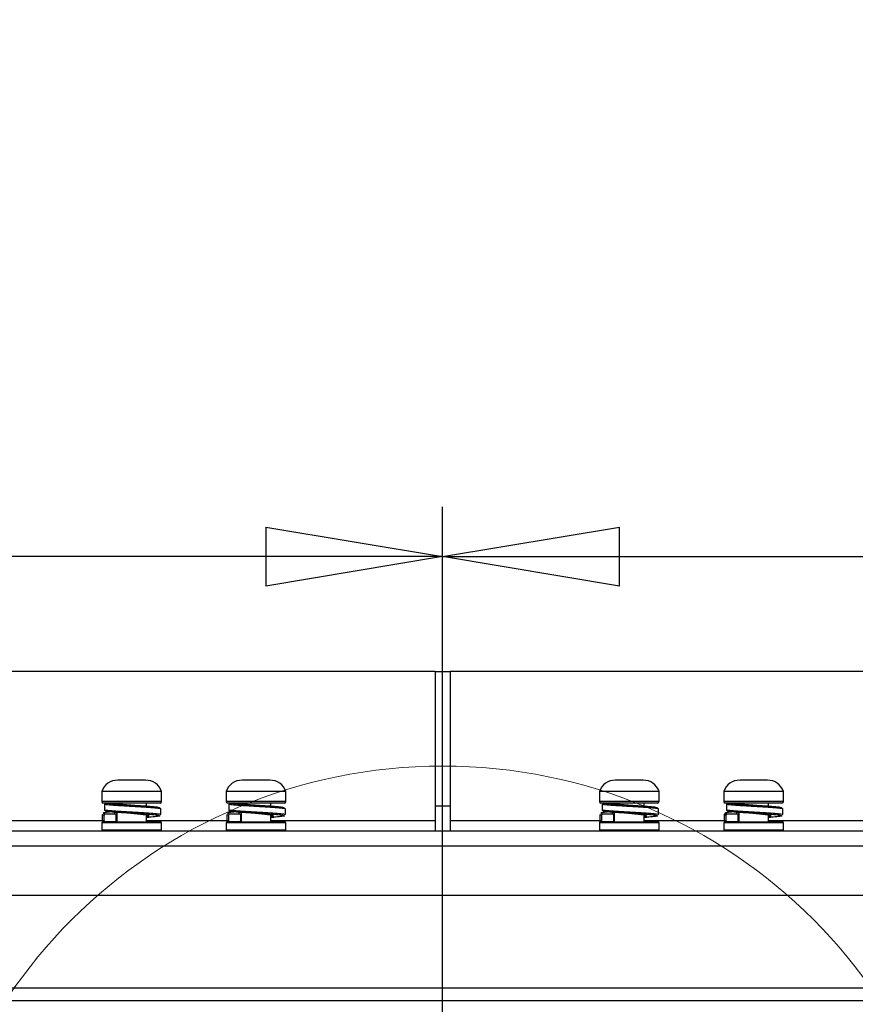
# Model space of a CAD drawing. Header units: inches. Extents: x 0.3 to 33.8, y 0.2 to 21.7.
# Tile 67 of 90: x 24.75 to 25.412, y 10.123 to 10.902. Entities that reach past the tile are written whole.
import ezdxf

# ---------------------------------------------------------------- set-up
doc = ezdxf.new("R2010")
doc.units = ezdxf.units.IN
doc.header["$MEASUREMENT"] = 0
doc.layers.add('BORDERS', color=7, linetype='Continuous')
doc.styles.add('SLDTEXTSTYLE0', font='TXT', dxfattribs={"width": 0.75})
doc.dimstyles.new('SLDDIMSTYLE0', dxfattribs={"dimtxt": 0.137795, "dimasz": 0.14, "dimexe": 0, "dimexo": 0.0625, "dimgap": 0.034449, "dimtad": 1, "dimdec": 3, "dimlfac": 10, "dimrnd": 1e-09, "dimzin": 4, "dimdsep": 46, "dimtxsty": 'SLDTEXTSTYLE0', "dimblk1": 'CLOSED', "dimblk2": 'CLOSED', "dimsah": 1, "dimcen": 0.09, "dimadec": 0, "dimazin": 1, "dimtfac": 1, "dimtdec": 3, "dimtofl": 0, "dimtmove": 0, "dimatfit": 3, "dimldrblk": 'CLOSED', "dimfxl": 0, "dimfrac": 2, "dimtolj": 1, "dimtzin": 12, "dimarcsym": 0})
doc.dimstyles.new('SLDDIMSTYLE2', dxfattribs={"dimtxt": 0.137795, "dimasz": 0.14, "dimexe": 0, "dimexo": 0.0625, "dimgap": 0.034449, "dimtad": 1, "dimdec": 3, "dimlfac": 10, "dimrnd": 1e-09, "dimzin": 12, "dimdsep": 46, "dimtxsty": 'SLDTEXTSTYLE0', "dimblk1": 'CLOSED', "dimblk2": 'CLOSED', "dimsah": 1, "dimcen": 0.09, "dimadec": 0, "dimazin": 3, "dimtfac": 1, "dimtdec": 3, "dimtofl": 0, "dimtmove": 0, "dimatfit": 3, "dimldrblk": 'CLOSED', "dimfxl": 0, "dimfrac": 2, "dimtolj": 1, "dimtzin": 12, "dimarcsym": 0})

# ---------------------------------------------------------------- blocks, each defined once
blk = doc.blocks.new('_Closed')
at = {"color": 0, "linetype": 'ByBlock', "lineweight": -2}
for p, q in [((-1, 0.166667), (0, 0)), ((-1, 0.166667), (-1, -0.166667)), ((0, 0), (-1, -0.166667)), ((0, 0), (-1, 0))]:
    blk.add_line(p, q, dxfattribs=at)
blk = doc.blocks.new('_D_10')
at = {"layer": 'BORDERS'}
for p, q in [((23.54737, 10.90231), (23.50539, 10.90231)), ((23.50539, 10.90231), (23.50539, 10.68356)), ((24.00554, 10.90231), (24.04752, 10.90231)), ((24.04752, 10.90231), (24.04752, 10.68356)), ((23.50539, 10.68356), (23.54737, 10.68356)), ((24.04752, 10.68356), (24.00554, 10.68356)), ((24.35502, 10.1596), (24.35502, 10.51677)), ((25.08507, 10.03595), (25.08507, 10.51677)), ((24.35502, 10.4774), (23.41249, 10.4774)), ((25.08507, 10.4774), (24.35502, 10.4774))]:
    blk.add_line(p, q, dxfattribs=at)
at = {"layer": 'BORDERS', "xscale": 0.14, "yscale": 0.14, "rotation": 180.0000000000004}
blk.add_blockref('_Closed', (24.35502, 10.4774, -0.19404), dxfattribs=at)
at = {"layer": 'BORDERS', "xscale": 0.14, "yscale": 0.14}
blk.add_blockref('_Closed', (25.08507, 10.4774, -0.19404), dxfattribs=at)
at = {"layer": 'BORDERS', "char_height": 0.137795, "attachment_point": 1, "style": 'SLDTEXTSTYLE0'}
for s, insert in [('185.4', (23.54737, 10.86119)), ('7.301', (23.54737, 10.65503))]:
    blk.add_mtext(s, dxfattribs=dict(at, insert=insert))
blk = doc.blocks.new('_D_11')
at = {"layer": 'BORDERS'}
for p, q in [((25.91769, 10.90231), (25.8757, 10.90231)), ((25.8757, 10.90231), (25.8757, 10.68356)), ((26.37586, 10.90231), (26.41784, 10.90231)), ((26.41784, 10.90231), (26.41784, 10.68356)), ((25.8757, 10.68356), (25.91769, 10.68356)), ((26.41784, 10.68356), (26.37586, 10.68356)), ((25.08507, 10.03595), (25.08507, 10.51677)), ((25.82102, 10.1596), (25.82102, 10.51677)), ((25.08507, 10.4774), (25.82102, 10.4774)), ((25.82102, 10.4774), (26.51073, 10.4774))]:
    blk.add_line(p, q, dxfattribs=at)
at = {"layer": 'BORDERS', "xscale": 0.14, "yscale": 0.14, "rotation": 180.0000000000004}
blk.add_blockref('_Closed', (25.08507, 10.4774, -0.19404), dxfattribs=at)
at = {"layer": 'BORDERS', "xscale": 0.14, "yscale": 0.14}
blk.add_blockref('_Closed', (25.82102, 10.4774, -0.19404), dxfattribs=at)
at = {"layer": 'BORDERS', "char_height": 0.137795, "attachment_point": 1, "style": 'SLDTEXTSTYLE0'}
for s, insert in [('186.9', (25.91769, 10.86119)), ('7.360', (25.91769, 10.65503))]:
    blk.add_mtext(s, dxfattribs=dict(at, insert=insert))

msp = doc.modelspace()

# ---------------------------------------------------------------- linework, layer by layer
at = {"color": 7, "linetype": 'Continuous', "lineweight": 25}
for p, q in [((25.07916, 10.3864), (24.40593, 10.3864)), ((25.07916, 10.3864), (25.07916, 10.2801)), ((25.07916, 10.3864), (25.09097, 10.3864)), ((25.7642, 10.3864), (25.09097, 10.3864)), ((25.09097, 10.3864), (25.09097, 10.2801)), ((24.82801, 10.30052), (24.82798, 10.30052)), ((24.83424, 10.30052), (24.82801, 10.30052)), ((24.84523, 10.30052), (24.83424, 10.30052)), ((24.85003, 10.30052), (24.84523, 10.30052)), ((24.92644, 10.30052), (24.92641, 10.30052)), ((24.93267, 10.30052), (24.92644, 10.30052)), ((24.94366, 10.30052), (24.93267, 10.30052)), ((24.94845, 10.30052), (24.94366, 10.30052)), ((25.22171, 10.30052), (25.22168, 10.30052)), ((25.22794, 10.30052), (25.22171, 10.30052)), ((25.23893, 10.30052), (25.22794, 10.30052)), ((25.24373, 10.30052), (25.23893, 10.30052)), ((25.32014, 10.30052), (25.32011, 10.30052)), ((25.32637, 10.30052), (25.32014, 10.30052)), ((25.33736, 10.30052), (25.32637, 10.30052)), ((25.34215, 10.30052), (25.33736, 10.30052)), ((24.81538, 10.29146), (24.81538, 10.28359)), ((24.81951, 10.29146), (24.81538, 10.29146)), ((24.86263, 10.29146), (24.81951, 10.29146)), ((24.86263, 10.28359), (24.86263, 10.29146)), ((24.91381, 10.29146), (24.91381, 10.28359)), ((24.91794, 10.29146), (24.91381, 10.29146)), ((24.96105, 10.29146), (24.91794, 10.29146)), ((24.96105, 10.28359), (24.96105, 10.29146)), ((25.20908, 10.29146), (25.20908, 10.28359)), ((25.21321, 10.29146), (25.20908, 10.29146)), ((25.25633, 10.29146), (25.21321, 10.29146)), ((25.25633, 10.28359), (25.25633, 10.29146)), ((25.30751, 10.29146), (25.30751, 10.28359)), ((25.31164, 10.29146), (25.30751, 10.29146)), ((25.35475, 10.29146), (25.31164, 10.29146)), ((25.35475, 10.28359), (25.35475, 10.29146)), ((24.81951, 10.28359), (24.81538, 10.28359)), ((24.82049, 10.28241), (24.81656, 10.28241)), ((24.81778, 10.277), (24.81778, 10.28152)), ((24.86263, 10.28359), (24.81951, 10.28359)), ((24.86145, 10.28241), (24.82049, 10.28241)), ((24.85082, 10.28003), (24.85082, 10.28241)), ((24.86223, 10.27324), (24.86223, 10.27777)), ((24.91794, 10.28359), (24.91381, 10.28359)), ((24.91891, 10.28241), (24.91499, 10.28241)), ((24.9162, 10.277), (24.9162, 10.28152)), ((24.96105, 10.28359), (24.91794, 10.28359)), ((24.95987, 10.28241), (24.91891, 10.28241)), ((24.94924, 10.28003), (24.94924, 10.28241)), ((24.96066, 10.27324), (24.96066, 10.27777)), ((25.07916, 10.2801), (25.07916, 10.26041)), ((25.07916, 10.2801), (25.09097, 10.2801)), ((25.09097, 10.2801), (25.09097, 10.26041)), ((25.21321, 10.28359), (25.20908, 10.28359)), ((25.21419, 10.28241), (25.21026, 10.28241)), ((25.21148, 10.277), (25.21148, 10.28152)), ((25.25633, 10.28359), (25.21321, 10.28359)), ((25.25515, 10.28241), (25.21419, 10.28241)), ((25.24452, 10.28003), (25.24452, 10.28241)), ((25.25593, 10.27324), (25.25593, 10.27777)), ((25.31164, 10.28359), (25.30751, 10.28359)), ((25.31261, 10.28241), (25.30869, 10.28241)), ((25.3099, 10.277), (25.3099, 10.28152)), ((25.35475, 10.28359), (25.31164, 10.28359)), ((25.35357, 10.28241), (25.31261, 10.28241)), ((25.34294, 10.28003), (25.34294, 10.28241)), ((25.35436, 10.27324), (25.35436, 10.27777)), ((24.81578, 10.27343), (24.81738, 10.27291)), ((24.81578, 10.27342), (24.81578, 10.2689)), ((24.81666, 10.27432), (24.81816, 10.2738)), ((24.81738, 10.26838), (24.81738, 10.27291)), ((24.82719, 10.27381), (24.82628, 10.27346)), ((24.82661, 10.27296), (24.82661, 10.26843)), ((24.82719, 10.2753), (24.82719, 10.2675)), ((24.83657, 10.27466), (24.83746, 10.27457)), ((24.84834, 10.27337), (24.84925, 10.27324)), ((24.85082, 10.2675), (24.85082, 10.27295)), ((24.9142, 10.27343), (24.91581, 10.27291)), ((24.9142, 10.27342), (24.9142, 10.2689)), ((24.91509, 10.27432), (24.91658, 10.2738)), ((24.91581, 10.26838), (24.91581, 10.27291)), ((24.92562, 10.27381), (24.92471, 10.27346)), ((24.92503, 10.27296), (24.92503, 10.26843)), ((24.92562, 10.2753), (24.92562, 10.2675)), ((24.93499, 10.27466), (24.93588, 10.27457)), ((24.94677, 10.27337), (24.94767, 10.27324)), ((24.94924, 10.2675), (24.94924, 10.27295)), ((25.20948, 10.27343), (25.21109, 10.27291)), ((25.20948, 10.27342), (25.20948, 10.2689)), ((25.21036, 10.27432), (25.21186, 10.2738)), ((25.21109, 10.26838), (25.21109, 10.27291)), ((25.22089, 10.27381), (25.21998, 10.27346)), ((25.22031, 10.27296), (25.22031, 10.26843)), ((25.22089, 10.2753), (25.22089, 10.2675)), ((25.23027, 10.27466), (25.23116, 10.27457)), ((25.24204, 10.27337), (25.24295, 10.27324)), ((25.24452, 10.2675), (25.24452, 10.27295)), ((25.3079, 10.27343), (25.30951, 10.27291)), ((25.3079, 10.27342), (25.3079, 10.2689)), ((25.30879, 10.27432), (25.31028, 10.2738)), ((25.30951, 10.26838), (25.30951, 10.27291)), ((25.31932, 10.27381), (25.31845, 10.27348)), ((25.31873, 10.27296), (25.31873, 10.26843)), ((25.31932, 10.2753), (25.31932, 10.2675)), ((25.3287, 10.27466), (25.32959, 10.27457)), ((25.34047, 10.27337), (25.34137, 10.27324)), ((25.34294, 10.2675), (25.34294, 10.27295)), ((24.81652, 10.26829), (24.10672, 10.26829)), ((24.81538, 10.26679), (24.81538, 10.26112)), ((24.839, 10.26679), (24.81538, 10.26679)), ((24.81578, 10.2689), (24.81738, 10.26838)), ((24.81609, 10.2675), (24.839, 10.2675)), ((24.82719, 10.26829), (24.82659, 10.26829)), ((24.839, 10.2675), (24.86192, 10.2675)), ((24.86263, 10.26679), (24.839, 10.26679)), ((24.91506, 10.26829), (24.85082, 10.26829)), ((24.86263, 10.26112), (24.86263, 10.26679)), ((24.91381, 10.26679), (24.91381, 10.26112)), ((24.93743, 10.26679), (24.91381, 10.26679)), ((24.9142, 10.2689), (24.91581, 10.26838)), ((24.91452, 10.2675), (24.93743, 10.2675)), ((24.92562, 10.26829), (24.92501, 10.26829)), ((24.93743, 10.2675), (24.96034, 10.2675)), ((24.96105, 10.26679), (24.93743, 10.26679)), ((25.07916, 10.26829), (24.94924, 10.26829)), ((24.96105, 10.26112), (24.96105, 10.26679)), ((25.21022, 10.26829), (25.09097, 10.26829)), ((25.20908, 10.26679), (25.20908, 10.26112)), ((25.23271, 10.26679), (25.20908, 10.26679)), ((25.20948, 10.2689), (25.21109, 10.26838)), ((25.20979, 10.2675), (25.23271, 10.2675)), ((25.22089, 10.26829), (25.22029, 10.26829)), ((25.23271, 10.2675), (25.25562, 10.2675)), ((25.25633, 10.26679), (25.23271, 10.26679)), ((25.30865, 10.26829), (25.24452, 10.26829)), ((25.25633, 10.26112), (25.25633, 10.26679)), ((25.30751, 10.26679), (25.30751, 10.26112)), ((25.33113, 10.26679), (25.30751, 10.26679)), ((25.3079, 10.2689), (25.30951, 10.26838)), ((25.30822, 10.2675), (25.33113, 10.2675)), ((25.31932, 10.26829), (25.31871, 10.26829)), ((25.33113, 10.2675), (25.35404, 10.2675)), ((25.35475, 10.26679), (25.33113, 10.26679)), ((26.06341, 10.26829), (25.34294, 10.26829)), ((25.35475, 10.26112), (25.35475, 10.26679)), ((23.82523, 10.26041), (26.34491, 10.26041)), ((24.81538, 10.26112), (24.839, 10.26112)), ((24.839, 10.26112), (24.86263, 10.26112)), ((24.91381, 10.26112), (24.93743, 10.26112)), ((24.93743, 10.26112), (24.96105, 10.26112)), ((25.07916, 10.26041), (25.09097, 10.26041)), ((25.20908, 10.26112), (25.23271, 10.26112)), ((25.23271, 10.26112), (25.25633, 10.26112)), ((25.30751, 10.26112), (25.33113, 10.26112)), ((25.33113, 10.26112), (25.35475, 10.26112)), ((24.74058, 10.2486), (25.42956, 10.2486)), ((25.42956, 10.20923), (24.74058, 10.20923)), ((24.74058, 10.13624), (25.42956, 10.13624)), ((24.74058, 10.12605), (25.42956, 10.12605))]:
    msp.add_line(p, q, dxfattribs=at)
at = {"color": 7, "linetype": 'Continuous', "lineweight": 18}
msp.add_circle((25.08507, 9.89673), 0.41497, dxfattribs=at)
at = {"color": 7, "linetype": 'Continuous', "lineweight": 25}
for centre, radius, start, end in [((24.82798, 10.28723), 0.01329, 90, 161.41338), ((24.85003, 10.28723), 0.01329, 18.58662, 90), ((24.92641, 10.28723), 0.01329, 90, 161.41338), ((24.94845, 10.28723), 0.01329, 18.58662, 90), ((25.22168, 10.28723), 0.01329, 90, 161.41338), ((25.24373, 10.28723), 0.01329, 18.58662, 90), ((25.32011, 10.28723), 0.01329, 90, 161.41338), ((25.34215, 10.28723), 0.01329, 18.58662, 90), ((24.81656, 10.28359), 0.00118, 180, 270), ((24.81861, 10.28158), 0.000833, 94.40681, 183.81489), ((24.86145, 10.28359), 0.00118, 270, 0), ((24.91499, 10.28359), 0.00118, 180, 270), ((24.91703, 10.28158), 0.000833, 94.40681, 183.81489), ((24.95987, 10.28359), 0.00118, 270, 0), ((25.21026, 10.28359), 0.00118, 180, 270), ((25.21231, 10.28158), 0.000833, 94.40681, 183.81489), ((25.25515, 10.28359), 0.00118, 270, 0), ((25.30869, 10.28359), 0.00118, 180, 270), ((25.31073, 10.28158), 0.000833, 94.40681, 183.81489), ((25.35357, 10.28359), 0.00118, 270, 0), ((24.81609, 10.26679), 0.000709, 90, 180), ((24.86192, 10.26679), 0.000709, 0, 90), ((24.91452, 10.26679), 0.000709, 90, 180), ((24.96034, 10.26679), 0.000709, 0, 90), ((25.20979, 10.26679), 0.000709, 90, 180), ((25.25562, 10.26679), 0.000709, 0, 90), ((25.30822, 10.26679), 0.000709, 90, 180), ((25.35404, 10.26679), 0.000709, 0, 90), ((24.81609, 10.26112), 0.000709, 180, 270), ((24.86192, 10.26112), 0.000709, 270, 0), ((24.91452, 10.26112), 0.000709, 180, 270), ((24.96034, 10.26112), 0.000709, 270, 0), ((25.20979, 10.26112), 0.000709, 180, 270), ((25.25562, 10.26112), 0.000709, 270, 0), ((25.30822, 10.26112), 0.000709, 180, 270), ((25.35404, 10.26112), 0.000709, 270, 0)]:
    msp.add_arc(centre, radius, start, end, dxfattribs=at)
for points, knots in [([(24.81778, 10.28152), (24.81933, 10.28134), (24.82244, 10.28098), (24.82948, 10.28051), (24.83445, 10.28021), (24.83641, 10.28009)], [0, 0, 0, 0, 0.37835, 0.7546, 1, 1, 1, 1]), ([(24.81854, 10.28241), (24.82003, 10.28223), (24.823, 10.28186), (24.82981, 10.28139), (24.83466, 10.28109), (24.83662, 10.28096)], [0, 0, 0, 0, 0.375149, 0.748214, 1, 1, 1, 1]), ([(24.82614, 10.28241), (24.82693, 10.28223), (24.82853, 10.28186), (24.83243, 10.2814), (24.8353, 10.2811), (24.83642, 10.28098)], [0, 0, 0, 0, 0.380365, 0.75859, 1, 1, 1, 1]), ([(24.83641, 10.28009), (24.83747, 10.28002), (24.84148, 10.27978), (24.84867, 10.27936), (24.85619, 10.27882), (24.86139, 10.27827), (24.86195, 10.27791), (24.86223, 10.27774)], [0, 0, 0, 0, 0.081594, 0.310906, 0.540244, 0.771114, 1, 1, 1, 1]), ([(24.83662, 10.28096), (24.83756, 10.2809), (24.84135, 10.28066), (24.84822, 10.28024), (24.85548, 10.27971), (24.8605, 10.27916), (24.86107, 10.2788), (24.86135, 10.27862)], [0, 0, 0, 0, 0.076801, 0.307309, 0.537844, 0.76992, 1, 1, 1, 1]), ([(24.9162, 10.28152), (24.91776, 10.28134), (24.92086, 10.28098), (24.92791, 10.28051), (24.93288, 10.28021), (24.93484, 10.28009)], [0, 0, 0, 0, 0.37835, 0.7546, 1, 1, 1, 1]), ([(24.91697, 10.28241), (24.91845, 10.28223), (24.92142, 10.28186), (24.92824, 10.28139), (24.93309, 10.28109), (24.93504, 10.28096)], [0, 0, 0, 0, 0.375149, 0.748214, 1, 1, 1, 1]), ([(24.92456, 10.28241), (24.92536, 10.28223), (24.92695, 10.28186), (24.93086, 10.2814), (24.93372, 10.2811), (24.93484, 10.28098)], [0, 0, 0, 0, 0.380365, 0.75859, 1, 1, 1, 1]), ([(24.93484, 10.28009), (24.93589, 10.28002), (24.9399, 10.27978), (24.9471, 10.27936), (24.95462, 10.27882), (24.95981, 10.27827), (24.96037, 10.27791), (24.96065, 10.27774)], [0, 0, 0, 0, 0.081594, 0.310906, 0.540244, 0.771114, 1, 1, 1, 1]), ([(24.93504, 10.28096), (24.93599, 10.2809), (24.93978, 10.28066), (24.94665, 10.28024), (24.9539, 10.27971), (24.95893, 10.27916), (24.95949, 10.2788), (24.95977, 10.27862)], [0, 0, 0, 0, 0.076801, 0.307309, 0.537844, 0.76992, 1, 1, 1, 1]), ([(25.21148, 10.28152), (25.21303, 10.28134), (25.21614, 10.28098), (25.22318, 10.28051), (25.22815, 10.28021), (25.23012, 10.28009)], [0, 0, 0, 0, 0.37835, 0.7546, 1, 1, 1, 1]), ([(25.21224, 10.28241), (25.21373, 10.28223), (25.2167, 10.28186), (25.22352, 10.28139), (25.22836, 10.28109), (25.23032, 10.28096)], [0, 0, 0, 0, 0.375149, 0.748214, 1, 1, 1, 1]), ([(25.21984, 10.28241), (25.22064, 10.28223), (25.22223, 10.28186), (25.22613, 10.2814), (25.229, 10.2811), (25.23012, 10.28098)], [0, 0, 0, 0, 0.380365, 0.75859, 1, 1, 1, 1]), ([(25.23012, 10.28009), (25.23117, 10.28002), (25.23518, 10.27978), (25.24237, 10.27936), (25.2499, 10.27882), (25.25509, 10.27827), (25.25565, 10.27791), (25.25593, 10.27774)], [0, 0, 0, 0, 0.081594, 0.310906, 0.540244, 0.771114, 1, 1, 1, 1]), ([(25.23032, 10.28096), (25.23126, 10.2809), (25.23505, 10.28066), (25.24192, 10.28024), (25.24918, 10.27971), (25.2542, 10.27916), (25.25477, 10.2788), (25.25505, 10.27862)], [0, 0, 0, 0, 0.076801, 0.307309, 0.537844, 0.76992, 1, 1, 1, 1]), ([(25.3099, 10.28152), (25.31146, 10.28134), (25.31456, 10.28098), (25.32161, 10.28051), (25.32658, 10.28021), (25.32854, 10.28009)], [0, 0, 0, 0, 0.37835, 0.7546, 1, 1, 1, 1]), ([(25.31067, 10.28241), (25.31216, 10.28223), (25.31512, 10.28186), (25.32194, 10.28139), (25.32679, 10.28109), (25.32874, 10.28096)], [0, 0, 0, 0, 0.375149, 0.748214, 1, 1, 1, 1]), ([(25.31826, 10.28241), (25.31906, 10.28223), (25.32065, 10.28186), (25.32456, 10.2814), (25.32743, 10.2811), (25.32854, 10.28098)], [0, 0, 0, 0, 0.3803651, 0.7585903, 1, 1, 1, 1]), ([(25.32854, 10.28009), (25.32959, 10.28002), (25.3336, 10.27978), (25.3408, 10.27936), (25.34832, 10.27882), (25.35351, 10.27827), (25.35407, 10.27791), (25.35435, 10.27774)], [0, 0, 0, 0, 0.081594, 0.310906, 0.540244, 0.771114, 1, 1, 1, 1]), ([(25.32874, 10.28096), (25.32969, 10.2809), (25.33348, 10.28066), (25.34035, 10.28024), (25.3476, 10.27971), (25.35263, 10.27916), (25.35319, 10.2788), (25.35348, 10.27862)], [0, 0, 0, 0, 0.076801, 0.307309, 0.537844, 0.76992, 1, 1, 1, 1]), ([(24.82454, 10.27549), (24.824, 10.27545), (24.82099, 10.27523), (24.81814, 10.27483), (24.81616, 10.27449), (24.81666, 10.27432), (24.81666, 10.27432)], [0, 0, 0, 0, 0.100796, 0.563443, 0.999015, 1, 1, 1, 1]), ([(24.81738, 10.27291), (24.81739, 10.27301), (24.81741, 10.27321), (24.81754, 10.27347), (24.81774, 10.27368), (24.81795, 10.27378), (24.8181, 10.2738), (24.81816, 10.2738)], [0, 0, 0, 0, 0.213357, 0.426681, 0.640856, 0.856334, 1, 1, 1, 1]), ([(24.81854, 10.27611), (24.81843, 10.27613), (24.81821, 10.27616), (24.81795, 10.2764), (24.8178, 10.2767), (24.81778, 10.2769), (24.81778, 10.277)], [0, 0, 0, 0, 0.270261, 0.562429, 0.789736, 1, 1, 1, 1]), ([(24.81778, 10.277), (24.81933, 10.27681), (24.82244, 10.27645), (24.82951, 10.27598), (24.83452, 10.27568), (24.83652, 10.27556)], [0, 0, 0, 0, 0.376676, 0.751261, 1, 1, 1, 1]), ([(24.81816, 10.2738), (24.81882, 10.2738), (24.82015, 10.27381), (24.82271, 10.27382), (24.8246, 10.27383), (24.82583, 10.27384)], [0, 0, 0, 0, 0.260227, 0.520453, 1, 1, 1, 1]), ([(24.81854, 10.27611), (24.82003, 10.27593), (24.823, 10.27556), (24.82981, 10.27509), (24.83466, 10.27479), (24.83662, 10.27466)], [0, 0, 0, 0, 0.375149, 0.748214, 1, 1, 1, 1]), ([(24.82719, 10.27491), (24.82702, 10.27488), (24.82584, 10.27469), (24.82511, 10.27434), (24.82559, 10.27401), (24.82583, 10.27384)], [0, 0, 0, 0, 0.0807223, 0.5380932, 1, 1, 1, 1]), ([(24.82583, 10.27384), (24.82591, 10.27383), (24.82609, 10.27381), (24.82633, 10.27366), (24.8265, 10.27343), (24.82659, 10.27318), (24.8266, 10.27302), (24.82661, 10.27296)], [0, 0, 0, 0, 0.219152, 0.438398, 0.654954, 0.867255, 1, 1, 1, 1]), ([(24.83642, 10.27468), (24.83705, 10.27462), (24.83939, 10.27437), (24.84365, 10.27394), (24.84755, 10.27353), (24.8489, 10.27328), (24.84925, 10.27322)], [0, 0, 0, 0, 0.136197, 0.504434, 0.872713, 1, 1, 1, 1]), ([(24.83652, 10.27556), (24.83754, 10.27549), (24.84151, 10.27525), (24.84868, 10.27483), (24.85619, 10.27429), (24.86131, 10.27375), (24.86187, 10.27341), (24.86214, 10.27324)], [0, 0, 0, 0, 0.080118, 0.312999, 0.545906, 0.78037, 1, 1, 1, 1]), ([(24.83662, 10.27466), (24.83756, 10.2746), (24.84135, 10.27436), (24.84822, 10.27394), (24.85547, 10.27341), (24.86046, 10.27286), (24.86102, 10.27251), (24.8613, 10.27234)], [0, 0, 0, 0, 0.077387, 0.309656, 0.54195, 0.775798, 1, 1, 1, 1]), ([(24.84925, 10.27324), (24.8493, 10.27324), (24.85006, 10.27313), (24.85099, 10.27294), (24.85182, 10.2727), (24.85191, 10.27267), (24.85193, 10.27266)], [0, 0, 0, 0, 0.034243, 0.464754, 0.848756, 1, 1, 1, 1]), ([(24.84925, 10.27322), (24.85002, 10.2731), (24.85196, 10.27279), (24.85289, 10.27232), (24.85258, 10.27189), (24.85121, 10.27164), (24.85082, 10.27157)], [0, 0, 0, 0, 0.216202, 0.542559, 0.870836, 1, 1, 1, 1]), ([(24.8613, 10.27234), (24.86132, 10.27233), (24.86186, 10.27215), (24.85971, 10.27178), (24.85597, 10.27132), (24.85211, 10.27105), (24.85082, 10.27096)], [0, 0, 0, 0, 0.012905, 0.407021, 0.800991, 1, 1, 1, 1]), ([(24.92296, 10.27549), (24.92242, 10.27545), (24.91942, 10.27523), (24.91657, 10.27483), (24.91459, 10.27449), (24.91509, 10.27432), (24.91509, 10.27432)], [0, 0, 0, 0, 0.100796, 0.563443, 0.999015, 1, 1, 1, 1]), ([(24.91581, 10.27291), (24.91582, 10.27301), (24.91583, 10.27321), (24.91597, 10.27347), (24.91616, 10.27368), (24.91638, 10.27378), (24.91652, 10.2738), (24.91658, 10.2738)], [0, 0, 0, 0, 0.213357, 0.426681, 0.640856, 0.856334, 1, 1, 1, 1]), ([(24.91697, 10.27611), (24.91686, 10.27613), (24.91663, 10.27616), (24.91638, 10.2764), (24.91623, 10.2767), (24.91621, 10.2769), (24.9162, 10.277)], [0, 0, 0, 0, 0.2702613, 0.5624294, 0.7897364, 1, 1, 1, 1]), ([(24.9162, 10.277), (24.91776, 10.27681), (24.92086, 10.27645), (24.92794, 10.27598), (24.93295, 10.27568), (24.93494, 10.27556)], [0, 0, 0, 0, 0.376676, 0.751261, 1, 1, 1, 1]), ([(24.91658, 10.2738), (24.91725, 10.2738), (24.91858, 10.27381), (24.92113, 10.27382), (24.92303, 10.27383), (24.92425, 10.27384)], [0, 0, 0, 0, 0.260227, 0.520453, 1, 1, 1, 1]), ([(24.91697, 10.27611), (24.91845, 10.27593), (24.92142, 10.27556), (24.92824, 10.27509), (24.93309, 10.27479), (24.93504, 10.27466)], [0, 0, 0, 0, 0.375149, 0.748214, 1, 1, 1, 1]), ([(24.92562, 10.27491), (24.92544, 10.27488), (24.92427, 10.27469), (24.92353, 10.27434), (24.92401, 10.27401), (24.92425, 10.27384)], [0, 0, 0, 0, 0.080722, 0.538093, 1, 1, 1, 1]), ([(24.92425, 10.27384), (24.92434, 10.27383), (24.92452, 10.27381), (24.92475, 10.27366), (24.92493, 10.27343), (24.92502, 10.27318), (24.92503, 10.27302), (24.92503, 10.27296)], [0, 0, 0, 0, 0.219152, 0.438398, 0.654954, 0.867255, 1, 1, 1, 1]), ([(24.93484, 10.27468), (24.93547, 10.27462), (24.93782, 10.27437), (24.94207, 10.27394), (24.94598, 10.27353), (24.94732, 10.27328), (24.94767, 10.27322)], [0, 0, 0, 0, 0.136197, 0.504434, 0.872713, 1, 1, 1, 1]), ([(24.93494, 10.27556), (24.93596, 10.27549), (24.93994, 10.27525), (24.9471, 10.27483), (24.95461, 10.27429), (24.95974, 10.27375), (24.9603, 10.27341), (24.96057, 10.27324)], [0, 0, 0, 0, 0.080118, 0.312999, 0.545906, 0.78037, 1, 1, 1, 1]), ([(24.93504, 10.27466), (24.93599, 10.2746), (24.93978, 10.27436), (24.94665, 10.27394), (24.9539, 10.27341), (24.95889, 10.27286), (24.95945, 10.27251), (24.95972, 10.27234)], [0, 0, 0, 0, 0.077387, 0.309656, 0.54195, 0.775798, 1, 1, 1, 1]), ([(24.94767, 10.27324), (24.94773, 10.27324), (24.94848, 10.27313), (24.94942, 10.27294), (24.95025, 10.2727), (24.95033, 10.27267), (24.95035, 10.27266)], [0, 0, 0, 0, 0.034243, 0.464754, 0.848756, 1, 1, 1, 1]), ([(24.94767, 10.27322), (24.94844, 10.2731), (24.95038, 10.27279), (24.95132, 10.27232), (24.95101, 10.27189), (24.94963, 10.27164), (24.94924, 10.27157)], [0, 0, 0, 0, 0.216202, 0.542559, 0.870836, 1, 1, 1, 1]), ([(24.95972, 10.27234), (24.95974, 10.27233), (24.96029, 10.27215), (24.95814, 10.27178), (24.9544, 10.27132), (24.95054, 10.27105), (24.94924, 10.27096)], [0, 0, 0, 0, 0.012905, 0.407021, 0.800991, 1, 1, 1, 1]), ([(25.21824, 10.27549), (25.2177, 10.27545), (25.21469, 10.27523), (25.21185, 10.27483), (25.20986, 10.27449), (25.21036, 10.27432), (25.21036, 10.27432)], [0, 0, 0, 0, 0.100796, 0.563443, 0.999015, 1, 1, 1, 1]), ([(25.21109, 10.27291), (25.21109, 10.27301), (25.21111, 10.27321), (25.21124, 10.27347), (25.21144, 10.27368), (25.21165, 10.27378), (25.2118, 10.2738), (25.21186, 10.2738)], [0, 0, 0, 0, 0.213357, 0.426681, 0.640856, 0.856334, 1, 1, 1, 1]), ([(25.21224, 10.27611), (25.21213, 10.27613), (25.21191, 10.27616), (25.21165, 10.2764), (25.2115, 10.2767), (25.21148, 10.2769), (25.21148, 10.277)], [0, 0, 0, 0, 0.2702613, 0.5624294, 0.7897364, 1, 1, 1, 1]), ([(25.21148, 10.277), (25.21303, 10.27681), (25.21614, 10.27645), (25.22322, 10.27598), (25.22822, 10.27568), (25.23022, 10.27556)], [0, 0, 0, 0, 0.376676, 0.751261, 1, 1, 1, 1]), ([(25.21186, 10.2738), (25.21252, 10.2738), (25.21385, 10.27381), (25.21641, 10.27382), (25.2183, 10.27383), (25.21953, 10.27384)], [0, 0, 0, 0, 0.260227, 0.520453, 1, 1, 1, 1]), ([(25.21224, 10.27611), (25.21373, 10.27593), (25.2167, 10.27556), (25.22352, 10.27509), (25.22836, 10.27479), (25.23032, 10.27466)], [0, 0, 0, 0, 0.375149, 0.748214, 1, 1, 1, 1]), ([(25.22089, 10.27491), (25.22072, 10.27488), (25.21954, 10.27469), (25.21881, 10.27434), (25.21929, 10.27401), (25.21953, 10.27384)], [0, 0, 0, 0, 0.080722, 0.538093, 1, 1, 1, 1]), ([(25.21953, 10.27384), (25.21962, 10.27383), (25.21979, 10.27381), (25.22003, 10.27366), (25.22021, 10.27343), (25.2203, 10.27318), (25.2203, 10.27302), (25.22031, 10.27296)], [0, 0, 0, 0, 0.219152, 0.438398, 0.654954, 0.867255, 1, 1, 1, 1]), ([(25.23012, 10.27468), (25.23075, 10.27462), (25.23309, 10.27437), (25.23735, 10.27394), (25.24125, 10.27353), (25.2426, 10.27328), (25.24295, 10.27322)], [0, 0, 0, 0, 0.136197, 0.504434, 0.872713, 1, 1, 1, 1]), ([(25.23022, 10.27556), (25.23124, 10.27549), (25.23521, 10.27525), (25.24238, 10.27483), (25.24989, 10.27429), (25.25501, 10.27375), (25.25557, 10.27341), (25.25584, 10.27324)], [0, 0, 0, 0, 0.080118, 0.312999, 0.545906, 0.78037, 1, 1, 1, 1]), ([(25.23032, 10.27466), (25.23126, 10.2746), (25.23505, 10.27436), (25.24192, 10.27394), (25.24917, 10.27341), (25.25416, 10.27286), (25.25472, 10.27251), (25.255, 10.27234)], [0, 0, 0, 0, 0.077387, 0.309656, 0.54195, 0.775798, 1, 1, 1, 1]), ([(25.24295, 10.27324), (25.243, 10.27324), (25.24376, 10.27313), (25.24469, 10.27294), (25.24553, 10.2727), (25.24561, 10.27267), (25.24563, 10.27266)], [0, 0, 0, 0, 0.034243, 0.464754, 0.848756, 1, 1, 1, 1]), ([(25.24295, 10.27322), (25.24372, 10.2731), (25.24566, 10.27279), (25.24659, 10.27232), (25.24629, 10.27189), (25.24491, 10.27164), (25.24452, 10.27157)], [0, 0, 0, 0, 0.216202, 0.542559, 0.870836, 1, 1, 1, 1]), ([(25.255, 10.27234), (25.25502, 10.27233), (25.25557, 10.27215), (25.25342, 10.27178), (25.24967, 10.27132), (25.24581, 10.27105), (25.24452, 10.27096)], [0, 0, 0, 0, 0.012905, 0.407021, 0.800991, 1, 1, 1, 1]), ([(25.30978, 10.27397), (25.30968, 10.27396), (25.30803, 10.27378), (25.30737, 10.2736), (25.3079, 10.27343), (25.3079, 10.27343)], [0, 0, 0, 0, 0.05892, 0.998821, 1, 1, 1, 1]), ([(25.31666, 10.27549), (25.31612, 10.27545), (25.31312, 10.27523), (25.31027, 10.27483), (25.30829, 10.27449), (25.30879, 10.27432), (25.30879, 10.27432)], [0, 0, 0, 0, 0.100796, 0.563443, 0.999015, 1, 1, 1, 1]), ([(25.30951, 10.27291), (25.30952, 10.27301), (25.30954, 10.27321), (25.30967, 10.27347), (25.30986, 10.27368), (25.31008, 10.27378), (25.31022, 10.2738), (25.31028, 10.2738)], [0, 0, 0, 0, 0.213357, 0.426681, 0.640856, 0.856334, 1, 1, 1, 1]), ([(25.31067, 10.27611), (25.31056, 10.27613), (25.31033, 10.27616), (25.31008, 10.2764), (25.30993, 10.2767), (25.30991, 10.2769), (25.3099, 10.277)], [0, 0, 0, 0, 0.270261, 0.562429, 0.789736, 1, 1, 1, 1]), ([(25.3099, 10.277), (25.31146, 10.27681), (25.31456, 10.27645), (25.32164, 10.27598), (25.32665, 10.27568), (25.32865, 10.27556)], [0, 0, 0, 0, 0.376676, 0.751261, 1, 1, 1, 1]), ([(25.31028, 10.2738), (25.31095, 10.2738), (25.31228, 10.27381), (25.31483, 10.27382), (25.31673, 10.27383), (25.31795, 10.27384)], [0, 0, 0, 0, 0.260227, 0.520453, 1, 1, 1, 1]), ([(25.31067, 10.27611), (25.31216, 10.27593), (25.31512, 10.27556), (25.32194, 10.27509), (25.32679, 10.27479), (25.32874, 10.27466)], [0, 0, 0, 0, 0.375149, 0.748214, 1, 1, 1, 1]), ([(25.31932, 10.27491), (25.31914, 10.27488), (25.31797, 10.27469), (25.31723, 10.27434), (25.31771, 10.27401), (25.31795, 10.27384)], [0, 0, 0, 0, 0.080722, 0.538093, 1, 1, 1, 1]), ([(25.31795, 10.27384), (25.31804, 10.27383), (25.31822, 10.27381), (25.31845, 10.27366), (25.31863, 10.27343), (25.31872, 10.27318), (25.31873, 10.27302), (25.31873, 10.27296)], [0, 0, 0, 0, 0.219152, 0.438398, 0.654954, 0.867255, 1, 1, 1, 1]), ([(25.32854, 10.27468), (25.32917, 10.27462), (25.33152, 10.27437), (25.33577, 10.27394), (25.33968, 10.27353), (25.34103, 10.27328), (25.34137, 10.27322)], [0, 0, 0, 0, 0.136197, 0.504434, 0.872713, 1, 1, 1, 1]), ([(25.32865, 10.27556), (25.32966, 10.27549), (25.33364, 10.27525), (25.3408, 10.27483), (25.34831, 10.27429), (25.35344, 10.27375), (25.354, 10.27341), (25.35427, 10.27324)], [0, 0, 0, 0, 0.080118, 0.312999, 0.545906, 0.78037, 1, 1, 1, 1]), ([(25.32874, 10.27466), (25.32969, 10.2746), (25.33348, 10.27436), (25.34035, 10.27394), (25.3476, 10.27341), (25.35259, 10.27286), (25.35315, 10.27251), (25.35342, 10.27234)], [0, 0, 0, 0, 0.077387, 0.309656, 0.54195, 0.775798, 1, 1, 1, 1]), ([(25.34137, 10.27324), (25.34143, 10.27324), (25.34218, 10.27313), (25.34312, 10.27294), (25.34395, 10.2727), (25.34403, 10.27267), (25.34406, 10.27266)], [0, 0, 0, 0, 0.034243, 0.464754, 0.848756, 1, 1, 1, 1]), ([(25.34137, 10.27322), (25.34214, 10.2731), (25.34408, 10.27279), (25.34502, 10.27232), (25.34471, 10.27189), (25.34333, 10.27164), (25.34294, 10.27157)], [0, 0, 0, 0, 0.216202, 0.542559, 0.870836, 1, 1, 1, 1]), ([(25.35342, 10.27234), (25.35344, 10.27233), (25.35399, 10.27215), (25.35184, 10.27178), (25.3481, 10.27132), (25.34424, 10.27105), (25.34294, 10.27096)], [0, 0, 0, 0, 0.012905, 0.407021, 0.800991, 1, 1, 1, 1]), ([(24.8167, 10.26801), (24.81668, 10.268), (24.8163, 10.26788), (24.81706, 10.26775), (24.81779, 10.26762)], [0, 0, 0, 0, 0.034558, 1, 1, 1, 1]), ([(24.81816, 10.2675), (24.81807, 10.26751), (24.81789, 10.26753), (24.81766, 10.26768), (24.81749, 10.26791), (24.8174, 10.26816), (24.81739, 10.26832), (24.81738, 10.26838)], [0, 0, 0, 0, 0.216028, 0.432091, 0.647208, 0.861024, 1, 1, 1, 1]), ([(24.82583, 10.26754), (24.82516, 10.26754), (24.82383, 10.26753), (24.82127, 10.26751), (24.81938, 10.26751), (24.81816, 10.2675)], [0, 0, 0, 0, 0.260227, 0.520453, 1, 1, 1, 1]), ([(24.82661, 10.26843), (24.8266, 10.26834), (24.82658, 10.26814), (24.82645, 10.26787), (24.82625, 10.26767), (24.82603, 10.26756), (24.82589, 10.26755), (24.82583, 10.26754)], [0, 0, 0, 0, 0.2104111, 0.4207129, 0.6339982, 0.8514001, 1, 1, 1, 1]), ([(24.82661, 10.26848), (24.82666, 10.2685), (24.82678, 10.26854), (24.82705, 10.26859), (24.82719, 10.26861)], [0, 0, 0, 0, 0.474955, 1, 1, 1, 1]), ([(24.91512, 10.26801), (24.91511, 10.268), (24.91473, 10.26788), (24.91548, 10.26775), (24.91621, 10.26762)], [0, 0, 0, 0, 0.034558, 1, 1, 1, 1]), ([(24.91658, 10.2675), (24.91649, 10.26751), (24.91632, 10.26753), (24.91609, 10.26768), (24.91591, 10.26791), (24.91582, 10.26816), (24.91581, 10.26832), (24.91581, 10.26838)], [0, 0, 0, 0, 0.2160275, 0.4320913, 0.6472083, 0.8610238, 1, 1, 1, 1]), ([(24.92425, 10.26754), (24.92359, 10.26754), (24.92226, 10.26753), (24.9197, 10.26751), (24.91781, 10.26751), (24.91658, 10.2675)], [0, 0, 0, 0, 0.260227, 0.520453, 1, 1, 1, 1]), ([(24.92503, 10.26843), (24.92502, 10.26834), (24.92501, 10.26814), (24.92487, 10.26787), (24.92468, 10.26767), (24.92446, 10.26756), (24.92431, 10.26755), (24.92425, 10.26754)], [0, 0, 0, 0, 0.210411, 0.420713, 0.633998, 0.8514, 1, 1, 1, 1]), ([(24.92503, 10.26848), (24.92509, 10.2685), (24.9252, 10.26854), (24.92548, 10.26859), (24.92562, 10.26861)], [0, 0, 0, 0, 0.474955, 1, 1, 1, 1]), ([(25.2104, 10.26801), (25.21039, 10.268), (25.21, 10.26788), (25.21076, 10.26775), (25.21149, 10.26762)], [0, 0, 0, 0, 0.034558, 1, 1, 1, 1]), ([(25.21186, 10.2675), (25.21177, 10.26751), (25.2116, 10.26753), (25.21136, 10.26768), (25.21119, 10.26791), (25.2111, 10.26816), (25.21109, 10.26832), (25.21109, 10.26838)], [0, 0, 0, 0, 0.2160275, 0.4320913, 0.6472083, 0.8610238, 1, 1, 1, 1]), ([(25.21953, 10.26754), (25.21886, 10.26754), (25.21753, 10.26753), (25.21497, 10.26751), (25.21308, 10.26751), (25.21186, 10.2675)], [0, 0, 0, 0, 0.260227, 0.520453, 1, 1, 1, 1]), ([(25.22031, 10.26843), (25.2203, 10.26834), (25.22028, 10.26814), (25.22015, 10.26787), (25.21996, 10.26767), (25.21974, 10.26756), (25.21959, 10.26755), (25.21953, 10.26754)], [0, 0, 0, 0, 0.210411, 0.420713, 0.633998, 0.8514, 1, 1, 1, 1]), ([(25.22031, 10.26848), (25.22036, 10.2685), (25.22048, 10.26854), (25.22075, 10.26859), (25.22089, 10.26861)], [0, 0, 0, 0, 0.474955, 1, 1, 1, 1]), ([(25.30882, 10.26801), (25.30881, 10.268), (25.30843, 10.26788), (25.30918, 10.26775), (25.30991, 10.26762)], [0, 0, 0, 0, 0.034558, 1, 1, 1, 1]), ([(25.31028, 10.2675), (25.31019, 10.26751), (25.31002, 10.26753), (25.30979, 10.26768), (25.30961, 10.26791), (25.30952, 10.26816), (25.30951, 10.26832), (25.30951, 10.26838)], [0, 0, 0, 0, 0.216028, 0.432091, 0.647208, 0.861024, 1, 1, 1, 1]), ([(25.31795, 10.26754), (25.31729, 10.26754), (25.31596, 10.26753), (25.3134, 10.26751), (25.31151, 10.26751), (25.31028, 10.2675)], [0, 0, 0, 0, 0.260227, 0.520453, 1, 1, 1, 1]), ([(25.31873, 10.26843), (25.31872, 10.26834), (25.31871, 10.26814), (25.31858, 10.26787), (25.31838, 10.26767), (25.31816, 10.26756), (25.31801, 10.26755), (25.31795, 10.26754)], [0, 0, 0, 0, 0.210411, 0.420713, 0.633998, 0.8514, 1, 1, 1, 1]), ([(25.31873, 10.26848), (25.31879, 10.2685), (25.3189, 10.26854), (25.31918, 10.26859), (25.31932, 10.26861)], [0, 0, 0, 0, 0.474955, 1, 1, 1, 1])]:
    msp.add_open_spline(points, degree=3, knots=knots, dxfattribs=at)

# ---------------------------------------------------------------- dimensions: what is measured, and where the dimension line sits
at = {"layer": 'BORDERS'}
for base, p2, dimstyle, picture, middle in [((24.355017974, 10.4773976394), (24.355017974, 10.1202329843), 'SLDDIMSTYLE2', '_D_10', (23.7764546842, 10.4773976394)), ((25.821017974, 10.4773976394), (25.821017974, 10.1202329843), 'SLDDIMSTYLE0', '_D_11', (26.1467706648, 10.4773976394))]:
    dim = msp.add_linear_dim(base=base, p1=(25.085067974, 9.996575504), p2=p2, dimstyle=dimstyle, dxfattribs=at)
    dim.commit()
    dim.dimension.update_dxf_attribs({"geometry": picture, "text_midpoint": middle, "dimtype": 160})

doc.saveas('drawing.dxf')
